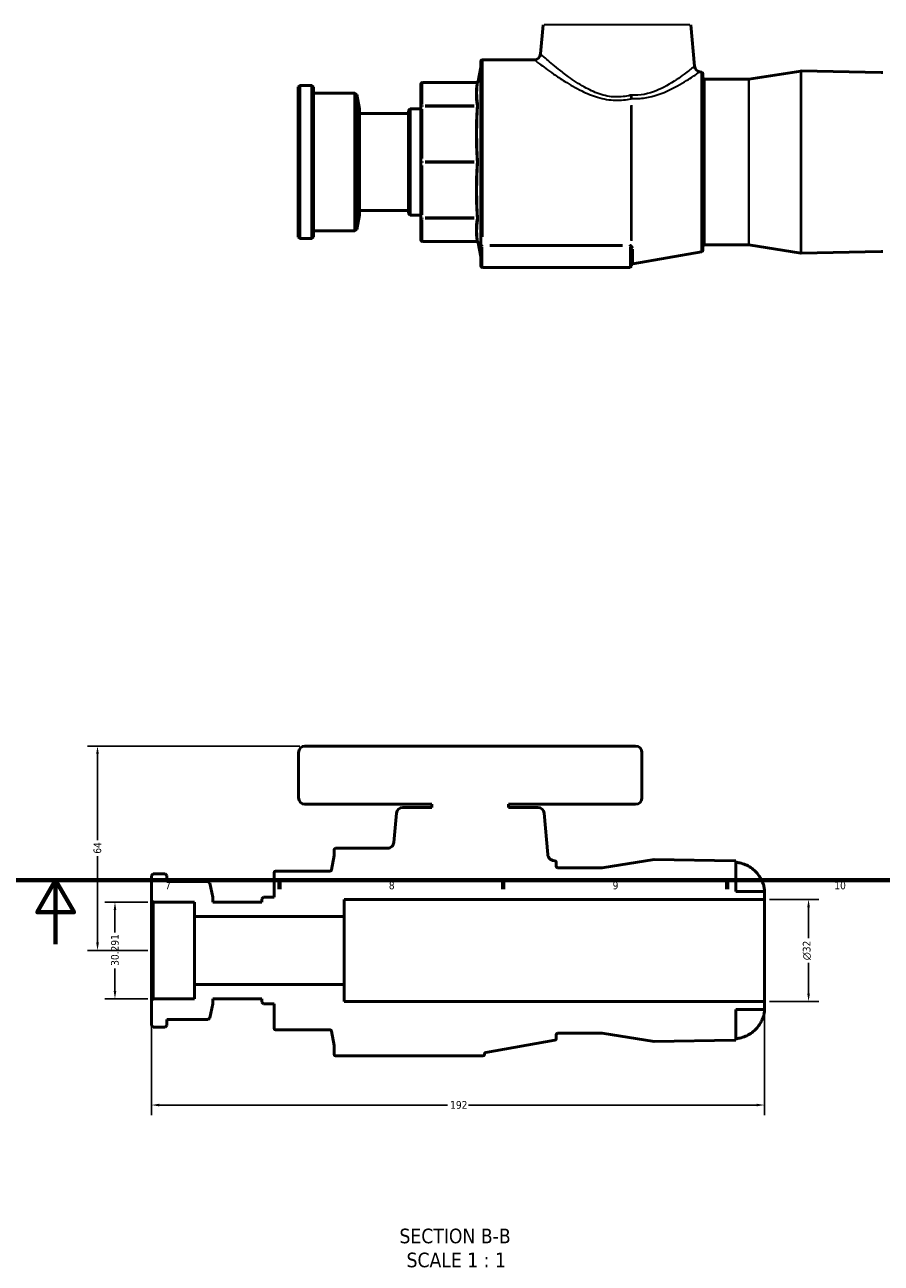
# Model space of a CAD drawing. Header units: millimetres. Extents: x -96 to 918, y -124 to 641.
# Tile 5 of 7: x 411 to 679, y -100 to 288. Entities that reach past the tile are written whole.
import ezdxf

# ---------------------------------------------------------------- set-up
doc = ezdxf.new("R2010")
doc.units = ezdxf.units.MM
for name, color, linetype, lineweight in [('Border (ANSI)', 7, 'Continuous', 70), ('Dimension (ANSI)', 7, 'Continuous', 25), ('Symbol (ANSI)', 7, 'Continuous', 25), ('Visible (ANSI)', 7, 'Continuous', 50), ('Visible Narrow (ANSI)', 7, 'Continuous', 35)]:
    doc.layers.add(name, color=color, linetype=linetype, lineweight=lineweight)
doc.styles.add('Label Text (ANSI)', font='tahoma.ttf')
doc.styles.add('Note Text (ANSI)', font='tahoma.ttf')
doc.dimstyles.new('Default - mm (ANSI)', dxfattribs={"dimtxt": 2.4, "dimasz": 2.5, "dimexe": 3.175, "dimexo": 1.6002, "dimgap": 0.8, "dimtad": 0, "dimtoh": 1, "dimdec": 0, "dimrnd": 1e-08, "dimzin": 4, "dimdsep": 46, "dimtxsty": 'Note Text (ANSI)', "dimcen": 0.09, "dimdle": 10, "dimclrd": 256, "dimclre": 256, "dimclrt": 5, "dimadec": 1, "dimazin": 1, "dimtfac": 1.27, "dimtofl": 0, "dimtmove": 0, "dimatfit": 3, "dimfxl": 1, "dimtolj": 1, "dimtzin": 4, "dimlwd": -1, "dimlwe": -1, "dimarcsym": 0})

# ---------------------------------------------------------------- blocks, each defined once
blk = doc.blocks.new('Borders Default Border')
at = {"layer": 'Border (ANSI)'}
for p, q in [((490.58, 20), (490.58, 17.2)), ((560.67, 20), (560.67, 17.2)), ((630.75, 20), (630.75, 17.2))]:
    blk.add_line(p, q, dxfattribs=at)
at = {"layer": 'Border (ANSI)', "flags": 128}
for points in [[(20, 20), (20, 574), (821, 574), (821, 20), (20, 20)], [(420.5, 0), (420.5, 20), (414.73, 10), (426.27, 10), (420.5, 20)]]:
    blk.add_lwpolyline(points, dxfattribs=at)
at = {"layer": 'Border (ANSI)', "color": 5, "true_color": 0x0000ff, "char_height": 2.4, "attachment_point": 7, "style": 'Note Text (ANSI)'}
for s, insert in [('7', (454.8, 17.2)), ('8', (524.84, 17.15)), ('9', (594.92, 17.15)), ('10', (664.35, 17.15))]:
    blk.add_mtext(s, dxfattribs=dict(at, insert=insert))
blk = doc.blocks.new('*D7')
at = {"layer": 'Defpoints', "color": 0, "transparency": 16777216}
for p in [(450.49, -17.62), (642.49, -17.97), (642.49, -50.37)]:
    blk.add_point(p, dxfattribs=at)
at = {"layer": 'Dimension (ANSI)', "transparency": 16777216}
for p, q in [((450.49, -19.22), (450.49, -53.55)), ((642.49, -19.57), (642.49, -53.55)), ((452.99, -50.37), (543.24, -50.37)), ((639.99, -50.37), (549.74, -50.37))]:
    blk.add_line(p, q, dxfattribs=at)
for points in [[(452.99, -49.95), (452.99, -50.79), (450.49, -50.37)], [(639.99, -49.95), (639.99, -50.79), (642.49, -50.37)]]:
    blk.add_solid(points, dxfattribs=at)
at = {"layer": 'Dimension (ANSI)', "color": 5, "transparency": 16777216, "insert": (544.04, -49.12), "char_height": 2.4, "attachment_point": 1, "style": 'Note Text (ANSI)'}
blk.add_mtext('\\A1;192', dxfattribs=at)
blk = doc.blocks.new('*D8')
at = {"layer": 'Defpoints', "color": 0, "transparency": 16777216}
for p in [(498.57, 62.03), (433.61, -1.97), (450.99, -1.97)]:
    blk.add_point(p, dxfattribs=at)
at = {"layer": 'Dimension (ANSI)', "transparency": 16777216}
for p, q in [((496.97, 62.03), (430.43, 62.03)), ((433.61, 59.53), (433.61, 32.52)), ((433.61, 0.53), (433.61, 27.53)), ((449.39, -1.97), (430.43, -1.97))]:
    blk.add_line(p, q, dxfattribs=at)
for points in [[(433.19, 59.53), (434.03, 59.53), (433.61, 62.03)], [(433.19, 0.53), (434.03, 0.53), (433.61, -1.97)]]:
    blk.add_solid(points, dxfattribs=at)
at = {"layer": 'Dimension (ANSI)', "color": 5, "transparency": 16777216, "insert": (432.36, 28.33), "char_height": 2.4, "attachment_point": 1, "rotation": 90, "style": 'Note Text (ANSI)'}
blk.add_mtext('\\A1;64', dxfattribs=at)
blk = doc.blocks.new('*D9')
at = {"layer": 'Defpoints', "color": 0, "transparency": 16777216}
for p in [(450.99, 13.17), (439.08, -17.12), (450.99, -17.12)]:
    blk.add_point(p, dxfattribs=at)
at = {"layer": 'Dimension (ANSI)', "transparency": 16777216}
for p, q in [((449.39, 13.17), (435.91, 13.17)), ((439.08, 10.67), (439.08, 3.62)), ((439.08, -14.62), (439.08, -7.57)), ((449.39, -17.12), (435.91, -17.12))]:
    blk.add_line(p, q, dxfattribs=at)
for points in [[(438.66, 10.67), (439.5, 10.67), (439.08, 13.17)], [(438.66, -14.62), (439.5, -14.62), (439.08, -17.12)]]:
    blk.add_solid(points, dxfattribs=at)
at = {"layer": 'Dimension (ANSI)', "color": 5, "transparency": 16777216, "insert": (437.83, -6.77), "char_height": 2.4, "attachment_point": 1, "rotation": 90, "style": 'Note Text (ANSI)'}
blk.add_mtext('\\A1;30.291', dxfattribs=at)
blk = doc.blocks.new('*D10')
at = {"layer": 'Defpoints', "color": 0, "transparency": 16777216}
for p in [(642.49, 14.03), (656.28, 14.03), (642.49, -17.97)]:
    blk.add_point(p, dxfattribs=at)
at = {"layer": 'Dimension (ANSI)', "transparency": 16777216}
for p, q in [((644.09, 14.03), (659.45, 14.03)), ((656.28, 11.53), (656.28, 1.85)), ((656.28, -15.47), (656.28, -5.8)), ((644.09, -17.97), (659.45, -17.97))]:
    blk.add_line(p, q, dxfattribs=at)
for points in [[(655.86, 11.53), (656.7, 11.53), (656.28, 14.03)], [(655.86, -15.47), (656.7, -15.47), (656.28, -17.97)]]:
    blk.add_solid(points, dxfattribs=at)
at = {"layer": 'Dimension (ANSI)', "color": 5, "transparency": 16777216, "insert": (654.47, -5), "char_height": 2.4, "attachment_point": 1, "rotation": 90, "style": 'Note Text (ANSI)'}
blk.add_mtext('\\A1;{\\fAIGDT|b0|i0;\\H2.4000;\\ln}\\fTahoma|b0|i0;\\H2.4000;32', dxfattribs=at)

msp = doc.modelspace()

# ---------------------------------------------------------------- linework, layer by layer
at = {"layer": 'Visible (ANSI)'}
for p, q in [((573.1764, 287.9017), (572.376, 278.7531)), ((619.4311, 287.9017), (620.5647, 274.9444)), ((553.6557, 219.3203), (553.6557, 276.4274)), ((554.1557, 276.9274), (570.3836, 276.9274)), ((552.8635, 270.1944), (553.6481, 274.6443)), ((622.7706, 273.0502), (622.2098, 273.1491)), ((623.1837, 272.5578), (623.1837, 217.2969)), ((637.6225, 270.8535), (653.8606, 273.4206)), ((679.0313, 272.9888), (653.9474, 273.4266)), ((496.4637, 268.4274), (496.9637, 268.9274)), ((496.4637, 221.4274), (496.4637, 268.4274)), ((496.9637, 268.9274), (496.9637, 220.9274)), ((496.9637, 268.9274), (500.7637, 268.9274)), ((500.7637, 220.9274), (500.7637, 268.9274)), ((501.2637, 268.4274), (500.7637, 268.9274)), ((501.2637, 268.4274), (501.2637, 221.4274)), ((534.8637, 269.2812), (534.8637, 262.1481)), ((535.3637, 269.7812), (552.3711, 269.7812)), ((623.6837, 270.8474), (637.5445, 270.8474)), ((501.2637, 266.5274), (514.2037, 266.5274)), ((514.2037, 223.3274), (514.2037, 266.5274)), ((514.7991, 266.0366), (514.2037, 266.5274)), ((514.7991, 266.0366), (514.7991, 223.8182)), ((515.6637, 261.5874), (514.7991, 266.0366)), ((515.6637, 228.2673), (515.6637, 261.5874)), ((515.6637, 260.0729), (531.0237, 260.0729)), ((531.0237, 261.0874), (531.5237, 261.5874)), ((531.0237, 228.7673), (531.0237, 261.0874)), ((531.5237, 261.5874), (531.5237, 228.2673)), ((531.5237, 261.5874), (534.8637, 261.5874)), ((534.8637, 262.1481), (534.8637, 244.9274)), ((534.8637, 244.9274), (534.8637, 227.7066)), ((515.6637, 229.7819), (531.0237, 229.7819)), ((515.6637, 228.2673), (514.7991, 223.8182)), ((531.0237, 228.7673), (531.5237, 228.2673)), ((531.5237, 228.2673), (534.8637, 228.2673)), ((534.8637, 227.7066), (534.8637, 220.5735)), ((496.4637, 221.4274), (496.9637, 220.9274)), ((501.2637, 221.4274), (500.7637, 220.9274)), ((501.2637, 223.3274), (514.2037, 223.3274)), ((514.7991, 223.8182), (514.2037, 223.3274)), ((496.9637, 220.9274), (500.7637, 220.9274)), ((535.3637, 220.0735), (552.3711, 220.0735)), ((552.8635, 219.6604), (553.6481, 215.2105)), ((553.6557, 219.3203), (553.6557, 218.8493)), ((553.6557, 218.8493), (553.6557, 212.4274)), ((600.7822, 212.4274), (600.7822, 217.6753)), ((623.6837, 219.0074), (637.5445, 219.0074)), ((637.6225, 219.0012), (653.8606, 216.4342)), ((622.7706, 216.8045), (601.1954, 213.0002)), ((679.0313, 216.866), (653.9474, 216.4281)), ((554.1557, 211.9274), (600.2822, 211.9274)), ((496.5707, 60.0266), (496.5707, 45.8266)), ((602.0907, 62.0266), (498.5707, 62.0266)), ((604.0907, 45.8266), (604.0907, 60.0266)), ((498.5707, 43.8266), (538.3307, 43.8266)), ((538.3307, 42.8266), (529.1957, 42.8266)), ((538.3307, 43.8266), (538.3307, 42.8266)), ((562.3307, 42.8266), (562.3307, 43.8266)), ((562.3307, 43.8266), (602.0907, 43.8266)), ((571.4657, 42.8266), (562.3307, 42.8266)), ((527.2033, 41.0009), (526.4029, 31.8523)), ((574.5917, 28.0437), (573.4581, 41.0009)), ((507.6751, 27.7435), (506.8904, 23.2936)), ((507.6827, 29.5266), (507.6827, 27.8304)), ((524.4106, 30.0266), (508.1827, 30.0266)), ((576.7975, 26.1495), (576.2368, 26.2484)), ((577.2107, 24.4466), (577.2107, 25.6571)), ((591.5714, 23.9466), (577.7107, 23.9466)), ((607.8876, 26.5198), (591.6495, 23.9528)), ((633.0582, 26.088), (607.9744, 26.5259)), ((633.5307, 16.4895), (633.5307, 26.0681)), ((450.9907, 22.0266), (450.4907, 21.5266)), ((450.4907, 21.5266), (450.4907, 13.6721)), ((454.7907, 22.0266), (450.9907, 22.0266)), ((455.2907, 21.5266), (454.7907, 22.0266)), ((455.2907, 19.6266), (455.2907, 21.5266)), ((468.2307, 19.6266), (455.2907, 19.6266)), ((468.8261, 19.1358), (468.2307, 19.6266)), ((488.8907, 22.3805), (488.8907, 14.6867)), ((506.398, 22.8805), (489.3907, 22.8805)), ((469.6907, 14.6867), (468.8261, 19.1358)), ((642.4907, 16.4895), (633.5307, 16.4895)), ((642.4907, 14.0266), (642.4907, 16.4895)), ((450.4907, 13.6721), (450.9907, 13.1721)), ((450.4907, 13.6721), (450.4907, -17.6189)), ((450.9907, 13.1721), (463.9307, 13.1721)), ((450.9907, -17.1189), (450.9907, 13.1721)), ((463.9307, 13.1721), (463.9307, 8.6285)), ((469.6907, 13.1721), (469.6907, 14.6867)), ((485.0507, 13.1721), (469.6907, 13.1721)), ((485.5507, 14.6867), (485.0507, 14.1867)), ((485.0507, 14.1867), (485.0507, 13.1721)), ((488.8907, 14.6867), (485.5507, 14.6867)), ((510.8907, 8.6285), (510.8907, 14.0266)), ((510.8907, 14.0266), (642.4907, 14.0266)), ((642.4907, 14.0266), (642.4907, -17.9734)), ((463.9307, 8.6285), (510.8907, 8.6285)), ((463.9307, -12.5752), (463.9307, 8.6285)), ((510.8907, -12.5752), (510.8907, 8.6285)), ((510.8907, -12.5752), (463.9307, -12.5752)), ((463.9307, -12.5752), (463.9307, -17.1189)), ((510.8907, -17.9734), (510.8907, -12.5752)), ((450.9907, -17.1189), (450.4907, -17.6189)), ((450.4907, -17.6189), (450.4907, -25.4734)), ((463.9307, -17.1189), (450.9907, -17.1189)), ((468.8261, -23.0826), (469.6907, -18.6334)), ((469.6907, -18.6334), (469.6907, -17.1189)), ((469.6907, -17.1189), (485.0507, -17.1189)), ((485.0507, -17.1189), (485.0507, -18.1334)), ((485.0507, -18.1334), (485.5507, -18.6334)), ((485.5507, -18.6334), (488.8907, -18.6334)), ((488.8907, -18.6334), (488.8907, -26.3272)), ((642.4907, -17.9734), (510.8907, -17.9734)), ((642.4907, -20.4362), (642.4907, -17.9734)), ((468.2307, -23.5734), (468.8261, -23.0826)), ((633.5307, -30.0149), (633.5307, -20.4362)), ((633.5307, -20.4362), (642.4907, -20.4362)), ((450.4907, -25.4734), (450.9907, -25.9734)), ((450.9907, -25.9734), (454.7907, -25.9734)), ((454.7907, -25.9734), (455.2907, -25.4734)), ((455.2907, -25.4734), (455.2907, -23.5734)), ((455.2907, -23.5734), (468.2307, -23.5734)), ((489.3907, -26.8272), (506.398, -26.8272)), ((506.8904, -27.2404), (507.6751, -31.6903)), ((555.2223, -33.9005), (576.7975, -30.0962)), ((577.2107, -29.6038), (577.2107, -28.3934)), ((577.7107, -27.8934), (591.5714, -27.8934)), ((591.6495, -27.8995), (607.8876, -30.4666)), ((607.9744, -30.4726), (633.0582, -30.0348)), ((507.6827, -31.7771), (507.6827, -34.4734)), ((554.8091, -34.4734), (554.8091, -34.3929)), ((508.1827, -34.9734), (554.3091, -34.9734))]:
    msp.add_line(p, q, dxfattribs=at)
for centre, radius, start, end in [((554.1557, 276.4274), 0.5, 90, 180), ((570.3836, 278.9274), 2, 270, 355), ((553.1557, 274.7311), 0.5, 350, 0), ((622.5571, 275.1187), 2, 185, 260), ((622.6837, 272.5578), 0.5, 0, 80), ((653.9387, 272.9267), 0.5, 89, 98.983443), ((678.8637, 263.3902), 9.6, 86.177446, 89), ((535.3637, 269.2812), 0.5, 90, 180), ((552.3711, 270.2812), 0.5, 270, 350), ((623.6837, 271.3474), 0.5, 180, 270), ((637.5445, 271.3474), 0.5, 270, 278.983443), ((535.3637, 220.5735), 0.5, 180, 270), ((552.3711, 219.5735), 0.5, 10, 90), ((622.6837, 217.2969), 0.5, 280, 0), ((623.6837, 218.5074), 0.5, 90, 180), ((637.5445, 218.5074), 0.5, 81.016557, 90), ((553.1557, 215.1236), 0.5, 0, 10), ((653.9387, 216.9281), 0.5, 261.016557, 271), ((678.8637, 226.4645), 9.6, 271, 273.822554), ((554.1557, 212.4274), 0.5, 180, 270), ((600.2822, 212.4274), 0.5, 270, 0), ((601.2822, 212.5078), 0.5, 100, 180), ((498.5707, 60.0266), 2, 90, 180), ((602.0907, 60.0266), 2, 0, 90), ((498.5707, 45.8266), 2, 180, 270), ((529.1957, 40.8266), 2, 90, 175), ((571.4657, 40.8266), 2, 5, 90), ((602.0907, 45.8266), 2, 270, 0), ((507.1827, 27.8304), 0.5, 350, 0), ((508.1827, 29.5266), 0.5, 90, 180), ((576.7107, 25.6571), 0.5, 0, 80), ((577.7107, 24.4466), 0.5, 180, 270), ((591.5714, 24.4466), 0.5, 270, 278.983443), ((607.9656, 26.0259), 0.5, 89, 98.983443), ((632.8907, 16.4895), 9.6, 86.177446, 89), ((489.3907, 22.3805), 0.5, 90, 180), ((489.3907, -26.3272), 0.5, 180, 270), ((576.7107, -29.6038), 0.5, 280, 0), ((577.7107, -28.3934), 0.5, 90, 180), ((591.5714, -28.3934), 0.5, 81.016557, 90), ((607.9656, -29.9727), 0.5, 261.016557, 271), ((632.8907, -20.4362), 9.6, 271, 273.822554), ((507.1827, -31.7771), 0.5, 0, 10), ((508.1827, -34.4734), 0.5, 180, 270), ((554.3091, -34.4734), 0.5, 270, 0), ((555.3091, -34.3929), 0.5, 100, 180)]:
    msp.add_arc(centre, radius, start, end, dxfattribs=at)
for points, knots in [([(526.4029, 31.8523), (526.3824, 31.6177), (526.3206, 31.3886), (526.1202, 30.9623), (525.9831, 30.7686), (525.6301, 30.4202), (525.4108, 30.2752), (524.9289, 30.0775), (524.671, 30.0266), (524.4106, 30.0266)], [-0.297559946, -0.297559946, -0.297559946, -0.297559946, -0.226908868, -0.226908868, -0.156257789, -0.156257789, -0.078128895, -0.078128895, 0, 0, 0, 0]), ([(576.2368, 26.2484), (576.0625, 26.2791), (575.893, 26.3328), (575.5727, 26.4835), (575.4233, 26.5797), (575.0901, 26.8631), (574.9265, 27.0689), (574.6875, 27.5317), (574.6144, 27.7842), (574.5917, 28.0437)], [-0.26244482, -0.26244482, -0.26244482, -0.26244482, -0.209351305, -0.209351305, -0.156257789, -0.156257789, -0.078128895, -0.078128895, 0, 0, 0, 0]), ([(506.8904, 23.2936), (506.8815, 23.2429), (506.8647, 23.1938), (506.8168, 23.1025), (506.786, 23.0608), (506.7029, 22.9789), (506.6481, 22.9426), (506.5276, 22.8932), (506.4631, 22.8805), (506.398, 22.8805)], [-0.0699969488, -0.0699969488, -0.0699969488, -0.0699969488, -0.0545306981, -0.0545306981, -0.0390644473, -0.0390644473, -0.0195322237, -0.0195322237, 0, 0, 0, 0]), ([(633.5307, 25.5967), (633.9305, 25.5696), (634.3428, 25.5153), (635.3782, 25.3074), (635.9932, 25.1136), (637.0832, 24.6582), (637.658, 24.3538), (638.7298, 23.6298), (639.227, 23.2102), (639.9875, 22.4415), (640.3291, 22.0413), (640.6378, 21.6095)], [0.062272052, 0.062272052, 0.062272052, 0.062272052, 0.176425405, 0.176425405, 0.35285081, 0.35285081, 0.530808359, 0.530808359, 0.708765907, 0.708765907, 0.855229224, 0.855229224, 0.855229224, 0.855229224]), ([(640.6378, 21.6095), (640.9027, 21.2391), (641.1447, 20.8543), (641.5197, 20.1699), (641.6634, 19.8757), (641.9235, 19.2745), (642.0356, 18.9723), (642.2641, 18.2514), (642.3506, 17.8624), (642.4655, 17.1528), (642.4815, 16.8656), (642.4918, 16.5568), (642.4907, 16.4895), (642.4907, 16.4895)], [-2.131985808, -2.131985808, -2.131985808, -2.131985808, -2.020038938, -2.020038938, -1.936170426, -1.936170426, -1.846748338, -1.846748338, -1.712734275, -1.712734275, -1.556507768, -1.556507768, -1.438216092, -1.438216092, -1.438216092, -1.438216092]), ([(642.4907, -20.4362), (642.4907, -20.4362), (642.4907, -20.4363), (642.4907, -20.4418), (642.4934, -20.5582), (642.4677, -21.0146), (642.4352, -21.3646), (642.2779, -22.123), (642.1831, -22.4788), (641.9356, -23.1924), (641.795, -23.5364), (641.4168, -24.3269), (641.1678, -24.7674), (640.8064, -25.3157), (640.7237, -25.4362), (640.6378, -25.5562)], [-1.752702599, -1.752702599, -1.752702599, -1.752702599, -1.748021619, -1.748021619, -1.556153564, -1.556153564, -1.35132498, -1.35132498, -1.204744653, -1.204744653, -1.078184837, -1.078184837, -0.918442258, -0.918442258, -0.87322822, -0.87322822, -0.87322822, -0.87322822]), ([(506.398, -26.8272), (506.4496, -26.8272), (506.5008, -26.8352), (506.5991, -26.8665), (506.6455, -26.8897), (506.7406, -26.9572), (506.7858, -27.0049), (506.8554, -27.115), (506.8791, -27.1763), (506.8904, -27.2404)], [-0.0699969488, -0.0699969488, -0.0699969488, -0.0699969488, -0.0545306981, -0.0545306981, -0.0390644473, -0.0390644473, -0.0195322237, -0.0195322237, 0, 0, 0, 0]), ([(640.6378, -25.5562), (640.3291, -25.988), (639.9875, -26.3882), (639.227, -27.157), (638.7298, -27.5765), (637.658, -28.3005), (637.0832, -28.605), (635.9932, -29.0604), (635.3782, -29.2542), (634.3428, -29.4621), (633.9305, -29.5163), (633.5307, -29.5435)], [4.988854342, 4.988854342, 4.988854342, 4.988854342, 5.135317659, 5.135317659, 5.313275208, 5.313275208, 5.491232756, 5.491232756, 5.667658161, 5.667658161, 5.781811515, 5.781811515, 5.781811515, 5.781811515])]:
    msp.add_open_spline(points, degree=3, knots=knots, dxfattribs=at)
at = {"layer": 'Visible Narrow (ANSI)'}
for p, q in [((619.1464, 287.9017), (573.4611, 287.9017)), ((554.1557, 276.6737), (554.1557, 221.4619)), ((553.6481, 215.5763), (553.6481, 274.2784)), ((622.7706, 217.1508), (622.7706, 272.704)), ((653.8606, 216.785), (653.8606, 273.0698)), ((653.9474, 273.0757), (653.9474, 216.779)), ((535.3637, 269.7811), (535.3637, 269.7468)), ((535.3637, 262.9667), (535.3637, 269.3865)), ((536.2135, 269.7431), (551.5084, 269.7431)), ((623.6837, 270.5283), (623.6837, 219.3265)), ((637.5445, 219.3265), (637.5445, 270.5283)), ((637.6225, 270.5343), (637.6225, 219.3204)), ((535.3637, 262.6022), (535.3637, 262.3575)), ((535.3637, 245.9798), (535.3637, 261.4784)), ((551.5084, 262.6101), (536.2135, 262.6101)), ((536.2135, 262.3395), (551.5084, 262.3395)), ((600.7384, 220.3873), (600.7384, 262.6548)), ((600.8253, 262.7027), (600.8253, 220.2901)), ((535.3637, 245.1004), (535.3637, 244.7543)), ((551.5084, 245.1187), (536.2135, 245.1187)), ((536.2135, 244.736), (551.5084, 244.736)), ((535.3637, 228.3763), (535.3637, 243.875)), ((535.3637, 227.4973), (535.3637, 227.2525)), ((535.3637, 220.4683), (535.3637, 226.888)), ((551.5084, 227.5153), (536.2135, 227.5153)), ((536.2135, 227.2447), (551.5084, 227.2447)), ((535.3637, 220.1079), (535.3637, 220.0736)), ((551.5084, 220.1116), (536.2135, 220.1116)), ((554.1557, 218.6924), (554.1557, 218.9049)), ((554.1557, 212.2649), (554.1557, 218.3408)), ((597.9759, 218.9138), (556.462, 218.9138)), ((556.462, 218.6783), (597.9759, 218.6783)), ((600.2822, 218.6924), (600.2822, 218.9049)), ((600.2822, 218.3408), (600.2822, 212.2649)), ((601.1954, 217.6054), (601.1954, 213.0133))]:
    msp.add_line(p, q, dxfattribs=at)
for centre, major_axis, ratio, start_param, end_param in [((535.3637, 269.2812), (-0.5, 0), 0.92387953, 4.7909288, 6.20464549), ((552.3582, 270.2051), (0.4929, -0.0837), 0.92193378, 4.93816313, 6.20596566), ((600.7384, 265.9959), (0.4615, -1.946), 0.17921326, 4.78953221, 5.32957131), ((601.1726, 266.0348), (-0.1193, -1.9964), 0.17463948, 4.83886855, 5.35419317), ((535.3637, 262.1481), (-0.5, 0), 0.92387953, 4.7909288, 6.20464549), ((535.3637, 262.1481), (-0.5, 0), 0.38268343, 4.7909288, 6.20464549), ((552.3582, 263.072), (0.4929, 0.0837), 0.92193378, 4.62748178, 5.8952843), ((552.3582, 262.5308), (0.4988, -0.0351), 0.38187747, 4.80968471, 6.07748723), ((535.3637, 244.9274), (-0.5, 0), 0.38268343, 4.7909288, 6.20464549), ((535.3637, 244.9274), (-0.5, 0), 0.38268343, 0.07853982, 1.49225651), ((552.3582, 245.3101), (0.4988, 0.0351), 0.38187747, 4.7559602, 6.02376273), ((552.3582, 244.5447), (0.4988, -0.0351), 0.38187747, 0.25942258, 1.52722511), ((535.3637, 227.7066), (-0.5, 0), 0.38268343, 0.07853982, 1.49225651), ((535.3637, 227.7066), (-0.5, 0), 0.92387953, 0.07853982, 1.49225651), ((552.3582, 227.3239), (0.4988, 0.0351), 0.38187747, 0.20569807, 1.4735006), ((552.3582, 226.7827), (0.4929, -0.0837), 0.92193378, 0.38790101, 1.65570353), ((535.3637, 220.5735), (-0.5, 0), 0.92387953, 0.07853982, 1.49225651), ((552.3582, 219.6497), (0.4929, 0.0837), 0.92193378, 0.07721965, 1.34502217), ((554.1557, 219.3203), (-0.5, 0), 0.81292448, 0.07853982, 1.49225651), ((554.1557, 218.8493), (-0.5, 0), 0.34202014, 0.07853982, 1.49225651), ((600.7384, 218.3947), (0.2306, 0.4436), 0.54617092, 0.79819872, 1.47362961), ((600.9121, 218.3058), (0.231, 0.4434), 0.68242182, 0.91932181, 1.58906608), ((601.2822, 217.6753), (-0.5, 0), 0.84060514, 4.95673508, 6.21337214)]:
    msp.add_ellipse(centre, major_axis=major_axis, ratio=ratio, start_param=start_param, end_param=end_param, dxfattribs=at)
for points, knots in [([(570.3841, 276.9269), (570.3838, 276.9272), (570.3916, 276.9212), (570.5277, 276.8166), (571.1094, 276.367), (573.1246, 274.853), (574.625, 273.74), (577.492, 271.7526), (578.6553, 270.9715), (581.5358, 269.1585), (583.3144, 268.115), (586.8075, 266.4087), (588.4648, 265.7112), (592.0211, 264.6505), (593.9306, 264.3037), (597.5096, 264.2219), (599.1612, 264.4045), (600.7384, 264.7566)], [-4.86557174, -4.86557174, -4.86557174, -4.86557174, -4.75024864, -4.75024864, -3.88086349, -3.88086349, -2.92463799, -2.92463799, -2.3665941, -2.3665941, -1.64713684, -1.64713684, -1.07419888, -1.07419888, -0.49430763, -0.49430763, 0, 0, 0, 0]), ([(600.4118, 265.8216), (598.9511, 265.4476), (597.421, 265.2535), (594.1051, 265.3404), (592.3362, 265.7089), (589.0439, 266.8359), (587.5106, 267.577), (584.2818, 269.39), (582.6397, 270.4986), (579.9833, 272.425), (578.9114, 273.2549), (576.2719, 275.3664), (574.8929, 276.549), (573.0419, 278.1577), (572.5083, 278.6354), (572.3833, 278.7465), (572.3762, 278.7528), (572.3764, 278.7525)], [0, 0, 0, 0, 0.49430763, 0.49430763, 1.07419888, 1.07419888, 1.64713684, 1.64713684, 2.3665941, 2.3665941, 2.92463799, 2.92463799, 3.88086349, 3.88086349, 4.75024864, 4.75024864, 4.86557174, 4.86557174, 4.86557174, 4.86557174]), ([(620.5633, 274.9425), (620.5622, 274.941), (620.3613, 274.7771), (619.4178, 274.0186), (618.4989, 273.2848), (615.8534, 271.3267), (614.0183, 270.0309), (609.81, 267.69), (607.4644, 266.6163), (603.5318, 265.8708), (602.1809, 265.7724), (600.8139, 265.8605)], [3.84096905, 3.84096905, 3.84096905, 3.84096905, 4.44720317, 4.44720317, 5.29552585, 5.29552585, 6.30175503, 6.30175503, 7.23169403, 7.23169403, 7.68205985, 7.68205985, 7.68205985, 7.68205985]), ([(600.8253, 264.8107), (602.3008, 264.7183), (603.7592, 264.8016), (608.0065, 265.4743), (610.543, 266.4644), (615.0997, 268.6231), (617.0904, 269.8185), (619.9631, 271.6224), (620.9623, 272.2976), (621.9885, 272.9953), (622.2071, 273.146), (622.2083, 273.1474)], [-7.68205985, -7.68205985, -7.68205985, -7.68205985, -7.23169403, -7.23169403, -6.30175503, -6.30175503, -5.29552585, -5.29552585, -4.44720317, -4.44720317, -3.84096905, -3.84096905, -3.84096905, -3.84096905]), ([(552.3582, 269.7431), (552.3479, 269.6825), (552.3378, 269.6218), (552.1451, 268.4343), (552.0442, 267.3055), (552.0442, 266.1766), (552.0442, 265.0477), (552.1451, 263.9189), (552.3378, 262.7314), (552.3479, 262.6707), (552.3582, 262.6101)], [1.72936717, 1.72936717, 1.72936717, 1.72936717, 1.77702139, 1.77702139, 2.66203107, 2.66203107, 2.66203107, 3.54704075, 3.54704075, 3.59469497, 3.59469497, 3.59469497, 3.59469497]), ([(552.3711, 269.7812), (552.3711, 269.7812), (552.3707, 269.7802), (552.3683, 269.773), (552.3643, 269.7612), (552.3582, 269.7431)], [0.0392960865, 0.0392960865, 0.0392960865, 0.0392960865, 0.0502846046, 0.0502846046, 0.0785940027, 0.0785940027, 0.0785940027, 0.0785940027]), ([(552.8506, 263.0097), (552.8403, 263.07), (552.8302, 263.1303), (552.6375, 264.3109), (552.5366, 265.4336), (552.5366, 266.5583), (552.5366, 267.6831), (552.6375, 268.8098), (552.8302, 269.997), (552.8403, 270.0576), (552.8506, 270.1183)], [-3.59469497, -3.59469497, -3.59469497, -3.59469497, -3.54704075, -3.54704075, -2.66203107, -2.66203107, -2.66203107, -1.77702139, -1.77702139, -1.72936717, -1.72936717, -1.72936717, -1.72936717]), ([(552.8506, 270.1183), (552.8567, 270.1543), (552.8607, 270.178), (552.8631, 270.1924), (552.8635, 270.1944), (552.8635, 270.1943)], [-0.0785940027, -0.0785940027, -0.0785940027, -0.0785940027, -0.0502846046, -0.0502846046, -0.0392960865, -0.0392960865, -0.0392960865, -0.0392960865]), ([(600.8139, 265.8605), (600.7763, 265.8629), (600.7387, 265.8636), (600.6409, 265.861), (600.5808, 265.855), (600.4846, 265.8387), (600.4481, 265.8309), (600.4118, 265.8216)], [-0.0444535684, -0.0444535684, -0.0444535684, -0.0444535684, -0.0320720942, -0.0320720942, -0.0122617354, -0.0122617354, 0, 0, 0, 0]), ([(600.7384, 264.7566), (600.7463, 264.7653), (600.7542, 264.7731), (600.7749, 264.7907), (600.7879, 264.7989), (600.809, 264.8075), (600.8172, 264.8097), (600.8253, 264.8107)], [0, 0, 0, 0, 0.0122617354, 0.0122617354, 0.0320720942, 0.0320720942, 0.0444535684, 0.0444535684, 0.0444535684, 0.0444535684]), ([(552.3582, 262.3395), (552.3479, 262.193), (552.3378, 262.0466), (552.1451, 259.1798), (552.0442, 256.4546), (552.0442, 253.7291), (552.0442, 251.0036), (552.1451, 248.2784), (552.3378, 245.4116), (552.3479, 245.2652), (552.3582, 245.1187)], [1.72936717, 1.72936717, 1.72936717, 1.72936717, 1.77702139, 1.77702139, 2.66203107, 2.66203107, 2.66203107, 3.54704075, 3.54704075, 3.59469497, 3.59469497, 3.59469497, 3.59469497]), ([(552.3582, 262.6101), (552.3623, 262.5978), (552.3655, 262.5826), (552.3712, 262.5362), (552.372, 262.501), (552.3683, 262.424), (552.3643, 262.383), (552.3582, 262.3395)], [0, 0, 0, 0, 0.0193402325, 0.0193402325, 0.0502846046, 0.0502846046, 0.0785940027, 0.0785940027, 0.0785940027, 0.0785940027]), ([(552.8506, 245.3087), (552.8403, 245.4547), (552.8302, 245.6006), (552.6375, 248.4574), (552.5366, 251.1718), (552.5366, 253.8872), (552.5366, 256.6026), (552.6375, 259.3187), (552.8302, 262.1782), (552.8403, 262.3243), (552.8506, 262.4704)], [-3.59469497, -3.59469497, -3.59469497, -3.59469497, -3.54704075, -3.54704075, -2.66203107, -2.66203107, -2.66203107, -1.77702139, -1.77702139, -1.72936717, -1.72936717, -1.72936717, -1.72936717]), ([(552.8506, 262.4704), (552.8567, 262.5571), (552.8607, 262.6389), (552.8644, 262.7925), (552.8636, 262.8627), (552.858, 262.955), (552.8548, 262.9852), (552.8506, 263.0097)], [-0.0785940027, -0.0785940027, -0.0785940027, -0.0785940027, -0.0502846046, -0.0502846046, -0.0193402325, -0.0193402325, 0, 0, 0, 0]), ([(552.3582, 244.736), (552.3479, 244.5896), (552.3378, 244.4431), (552.1451, 241.5763), (552.0442, 238.8511), (552.0442, 236.1257), (552.0442, 233.4002), (552.1451, 230.675), (552.3378, 227.8082), (552.3479, 227.6617), (552.3582, 227.5153)], [1.72936717, 1.72936717, 1.72936717, 1.72936717, 1.77702139, 1.77702139, 2.66203107, 2.66203107, 2.66203107, 3.54704075, 3.54704075, 3.59469497, 3.59469497, 3.59469497, 3.59469497]), ([(552.3582, 245.1187), (552.3623, 245.089), (552.3655, 245.0581), (552.3712, 244.9759), (552.372, 244.9238), (552.3683, 244.8257), (552.3643, 244.7795), (552.3582, 244.736)], [0, 0, 0, 0, 0.0193402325, 0.0193402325, 0.0502846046, 0.0502846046, 0.0785940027, 0.0785940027, 0.0785940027, 0.0785940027]), ([(552.8506, 227.3844), (552.8403, 227.5305), (552.8302, 227.6766), (552.6375, 230.536), (552.5366, 233.2521), (552.5366, 235.9675), (552.5366, 238.6829), (552.6375, 241.3974), (552.8302, 244.2541), (552.8403, 244.4001), (552.8506, 244.546)], [-3.59469497, -3.59469497, -3.59469497, -3.59469497, -3.54704075, -3.54704075, -2.66203107, -2.66203107, -2.66203107, -1.77702139, -1.77702139, -1.72936717, -1.72936717, -1.72936717, -1.72936717]), ([(552.8506, 244.546), (552.8567, 244.6327), (552.8607, 244.7246), (552.8644, 244.9202), (552.8636, 245.0242), (552.858, 245.1878), (552.8548, 245.2495), (552.8506, 245.3087)], [-0.0785940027, -0.0785940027, -0.0785940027, -0.0785940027, -0.0502846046, -0.0502846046, -0.0193402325, -0.0193402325, 0, 0, 0, 0]), ([(552.3582, 227.2447), (552.3479, 227.184), (552.3378, 227.1233), (552.1451, 225.9359), (552.0442, 224.8071), (552.0442, 223.6781), (552.0442, 222.5492), (552.1451, 221.4204), (552.3378, 220.2329), (552.3479, 220.1723), (552.3582, 220.1116)], [1.72936717, 1.72936717, 1.72936717, 1.72936717, 1.77702139, 1.77702139, 2.66203107, 2.66203107, 2.66203107, 3.54704075, 3.54704075, 3.59469497, 3.59469497, 3.59469497, 3.59469497]), ([(552.3582, 227.5153), (552.3623, 227.4856), (552.3655, 227.457), (552.3712, 227.3872), (552.372, 227.3487), (552.3683, 227.2869), (552.3643, 227.2627), (552.3582, 227.2447)], [0, 0, 0, 0, 0.0193402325, 0.0193402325, 0.0502846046, 0.0502846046, 0.0785940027, 0.0785940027, 0.0785940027, 0.0785940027]), ([(552.8506, 219.7365), (552.8403, 219.7971), (552.8302, 219.8578), (552.6375, 221.0449), (552.5366, 222.1717), (552.5366, 223.2964), (552.5366, 224.4212), (552.6375, 225.5438), (552.8302, 226.7244), (552.8403, 226.7847), (552.8506, 226.8451)], [-3.59469497, -3.59469497, -3.59469497, -3.59469497, -3.54704075, -3.54704075, -2.66203107, -2.66203107, -2.66203107, -1.77702139, -1.77702139, -1.72936717, -1.72936717, -1.72936717, -1.72936717]), ([(552.8506, 226.8451), (552.8567, 226.8809), (552.8607, 226.9291), (552.8644, 227.0521), (552.8636, 227.1289), (552.858, 227.2681), (552.8548, 227.3251), (552.8506, 227.3844)], [-0.0785940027, -0.0785940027, -0.0785940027, -0.0785940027, -0.0502846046, -0.0502846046, -0.0193402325, -0.0193402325, 0, 0, 0, 0]), ([(552.3582, 220.1116), (552.3623, 220.0993), (552.3655, 220.0899), (552.3699, 220.0769), (552.3711, 220.0736), (552.3711, 220.0736)], [0, 0, 0, 0, 0.0193402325, 0.0193402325, 0.0392960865, 0.0392960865, 0.0392960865, 0.0392960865]), ([(552.8635, 219.6604), (552.8635, 219.6604), (552.8624, 219.667), (552.858, 219.693), (552.8548, 219.7119), (552.8506, 219.7365)], [-0.0392960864, -0.0392960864, -0.0392960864, -0.0392960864, -0.0193402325, -0.0193402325, 0, 0, 0, 0]), ([(600.7384, 218.8029), (600.7116, 218.8166), (600.6835, 218.8295), (600.6056, 218.8608), (600.5536, 218.8774), (600.4599, 218.8984), (600.4198, 218.905), (600.3469, 218.9122), (600.3146, 218.9138), (600.2822, 218.9138)], [-0.0507354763, -0.0507354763, -0.0507354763, -0.0507354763, -0.0399060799, -0.0399060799, -0.0221700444, -0.0221700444, -0.0097113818, -0.0097113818, 0, 0, 0, 0]), ([(600.2822, 218.6783), (600.2984, 218.6783), (600.3146, 218.6764), (600.351, 218.6679), (600.371, 218.6602), (600.4179, 218.6353), (600.4439, 218.6156), (600.4828, 218.5785), (600.4969, 218.5632), (600.5103, 218.5469)], [0, 0, 0, 0, 0.0097113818, 0.0097113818, 0.0221700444, 0.0221700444, 0.0399060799, 0.0399060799, 0.0507354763, 0.0507354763, 0.0507354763, 0.0507354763]), ([(600.5971, 218.4386), (600.6193, 218.4094), (600.6388, 218.3766), (600.6836, 218.2856), (600.7056, 218.2242), (600.7382, 218.1048), (600.75, 218.0474), (600.7731, 217.8983), (600.7804, 217.8048), (600.7821, 217.6988), (600.7822, 217.6871), (600.7822, 217.6753)], [0, 0, 0, 0, 0.020490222, 0.020490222, 0.053274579, 0.053274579, 0.081567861, 0.081567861, 0.125512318, 0.125512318, 0.130979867, 0.130979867, 0.130979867, 0.130979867]), ([(601.1954, 218.0892), (601.1954, 218.099), (601.1952, 218.1087), (601.1919, 218.1963), (601.1772, 218.2732), (601.1311, 218.3953), (601.1074, 218.4421), (601.0421, 218.5389), (600.9983, 218.5885), (600.9085, 218.6609), (600.8695, 218.6867), (600.8253, 218.7093)], [-0.130979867, -0.130979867, -0.130979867, -0.130979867, -0.125512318, -0.125512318, -0.081567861, -0.081567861, -0.053274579, -0.053274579, -0.020490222, -0.020490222, 0, 0, 0, 0])]:
    msp.add_open_spline(points, degree=3, knots=knots, dxfattribs=at)
for points in [[(600.5103, 218.5469), (600.541, 218.5095), (600.5703, 218.474), (600.5971, 218.4386)], [(600.8253, 218.7093), (600.7985, 218.7406), (600.7692, 218.7714), (600.7384, 218.8029)]]:
    msp.add_open_spline(points, degree=3, dxfattribs=at)

# ---------------------------------------------------------------- block references
msp.add_blockref('Borders Default Border', (0, 0))

# ---------------------------------------------------------------- texts
at = {"layer": 'Symbol (ANSI)', "char_height": 4.572, "attachment_point": 7, "style": 'Label Text (ANSI)'}
for s, insert in [('SECTION B-B', (528.1648, -93.7402)), ('SCALE 1 : 1', (530.3878, -101.253))]:
    msp.add_mtext(s, dxfattribs=dict(at, insert=insert))

# ---------------------------------------------------------------- dimensions: what is measured, and where the dimension line sits
at = {"layer": 'Dimension (ANSI)'}
for base, p1, p2, angle, override, picture, middle in [((433.6084, -1.9734), (498.5707, 62.0266), (450.9907, -1.9734), 90, {"dimgap": 0.8, "dimtoh": 0, "dimdec": 0, "dimtol": 0, "dimlim": 0, "dimtp": 0, "dimtm": 0, "dimtdec": 2, "dimatfit": 1}, '*D8', (433.6084, 30.0266)), ((439.081, -17.1189), (450.9907, 13.1721), (450.9907, -17.1189), 270, {"dimgap": 0.8, "dimtoh": 0, "dimdec": 3, "dimtol": 0, "dimlim": 0, "dimtp": 0, "dimtm": 0, "dimtdec": 2, "dimatfit": 1}, '*D9', (439.081, -1.9734))]:
    dim = msp.add_linear_dim(base=base, p1=p1, p2=p2, angle=angle, dimstyle='Default - mm (ANSI)', override=override, dxfattribs=at)
    dim.commit()
    dim.dimension.update_dxf_attribs({"geometry": picture, "text_midpoint": middle, "dimtype": 160})
dim = msp.add_linear_dim(base=(656.2791, 14.0266), p1=(642.4907, -17.9734), p2=(642.4907, 14.0266), angle=90, text='{\\fAIGDT|b0|i0;\\H2.4000;\\ln}\\fTahoma|b0|i0;\\H2.4000;<>', dimstyle='Default - mm (ANSI)', override={"dimgap": 0.8, "dimtoh": 0, "dimdec": 0, "dimtol": 0, "dimlim": 0, "dimtp": 0, "dimtm": 0, "dimtdec": 2, "dimatfit": 1}, dxfattribs=at)
dim.commit()
dim.dimension.update_dxf_attribs({"geometry": '*D10', "text_midpoint": (656.2791, -1.9734), "dimtype": 160})
dim = msp.add_linear_dim(base=(642.4907, -50.3703), p1=(450.4907, -17.6189), p2=(642.4907, -17.9734), dimstyle='Default - mm (ANSI)', override={"dimgap": 0.8, "dimtoh": 0, "dimdec": 0, "dimtol": 0, "dimlim": 0, "dimtp": 0, "dimtm": 0, "dimtdec": 2, "dimatfit": 1}, dxfattribs=at)
dim.commit()
dim.dimension.update_dxf_attribs({"geometry": '*D7', "text_midpoint": (546.4907, -50.3703), "dimtype": 160})

doc.saveas('drawing.dxf')
